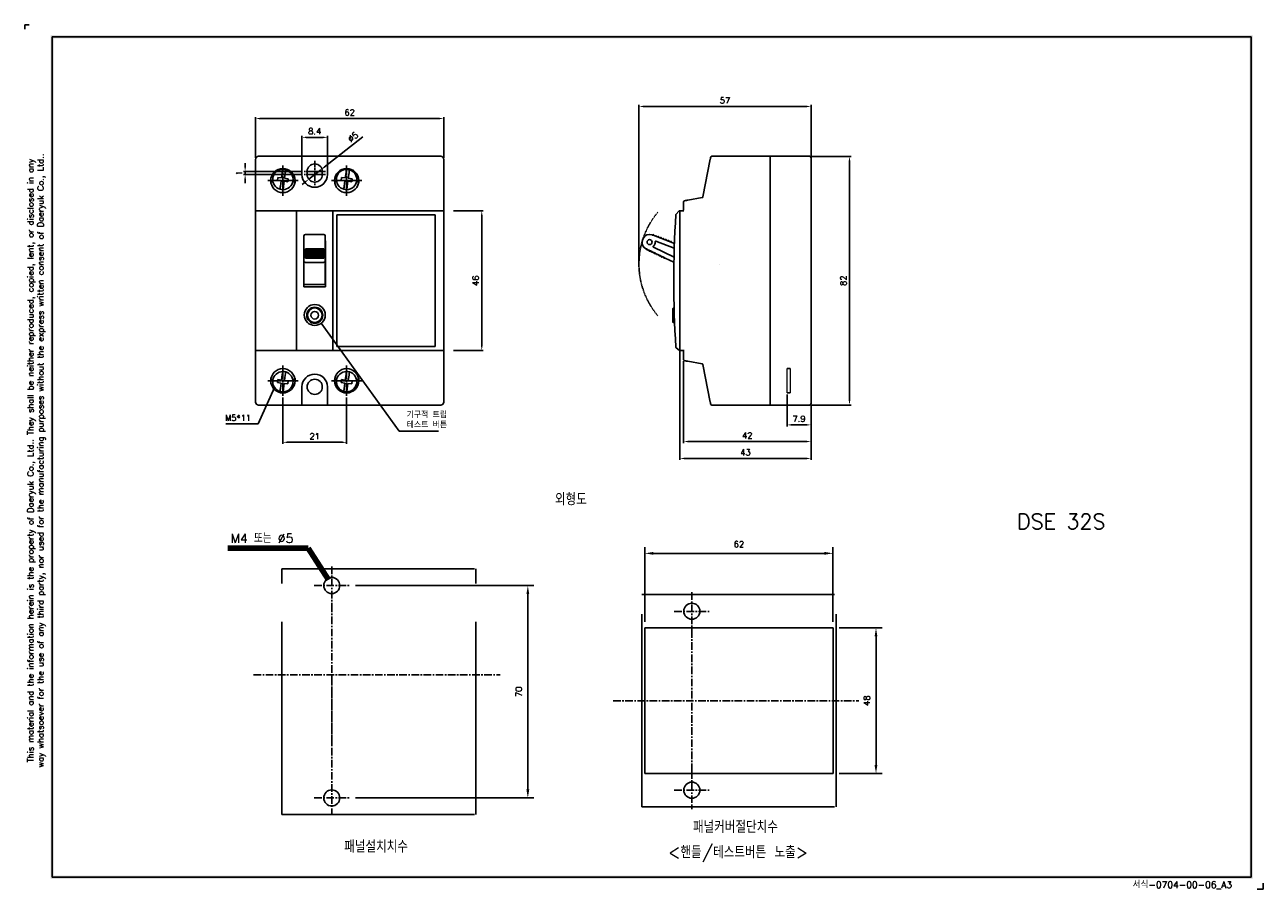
# Model space of a CAD drawing. Extents: x 231 to 639, y -6 to 279.
import ezdxf

# ---------------------------------------------------------------- set-up
doc = ezdxf.new("R2010")
doc.units = 0
for name, pattern in [('CENTER', [2, 1.25, -0.25, 0.25, -0.25]), ('CENTER2', [1.125, 0.75, -0.125, 0.125, -0.125]), ('HIDDEN2', [0.1875, 0.125, -0.0625]), ('PHANTOMX2', [127, 63.5, -12.7, 12.7, -12.7, 12.7, -12.7])]:
    doc.linetypes.add(name, pattern=pattern)
doc.layers.get('0').update_dxf_attribs({"linetype": 'CONTINUOUS'})
for name, color, linetype in [('CEN', 1, 'CENTER2'), ('di', 3, 'CONTINUOUS'), ('dim', 3, 'CONTINUOUS'), ('dwg', 7, 'CONTINUOUS'), ('ph', 6, 'PHANTOMX2')]:
    doc.layers.add(name, color=color, linetype=linetype)
doc.styles.add('KIM', font='ROMANS.shx', dxfattribs={"height": 5, "bigfont": 'GSG1.shx'})
doc.styles.get("Standard").update_dxf_attribs({"font": 'romans.shx', "height": 2, "bigfont": 'hgs.shx'})
doc.dimstyles.get("Standard").update_dxf_attribs({"dimscale": 0, "dimtxt": 2, "dimasz": 1.4, "dimexe": 0.5, "dimexo": 0.5, "dimgap": 1, "dimtad": 1, "dimdsep": 46, "dimtxsty": 'Standard', "dimcen": 0, "dimclrd": 3, "dimclre": 3, "dimclrt": 3, "dimadec": 0, "dimazin": 2, "dimtp": 0.1, "dimtm": 0.1, "dimtfac": 1, "dimtmove": 0, "dimatfit": 3, "dimfxl": 0, "dimtolj": 1, "dimarcsym": 0})
doc.dimstyles.new('STANDARD$0', dxfattribs={"dimtxt": 5, "dimasz": 5, "dimexe": 1, "dimexo": 2, "dimgap": 2, "dimtad": 1, "dimdec": 4, "dimzin": 12, "dimdsep": 46, "dimtxsty": 'KIM', "dimcen": -1, "dimdle": 0.1, "dimadec": 0, "dimazin": 0, "dimtfac": 1, "dimtdec": 4, "dimtmove": 0, "dimatfit": 3, "dimfxl": 0, "dimtolj": 1, "dimtzin": 0, "dimarcsym": 0})

# ---------------------------------------------------------------- blocks, each defined once
blk = doc.blocks.new('도면서식A3')
at = {"layer": 'di', "insert": (360.92, -2.61), "char_height": 2.2, "width": 38.8706, "attachment_point": 4}
blk.add_mtext('서식-0704-00-06_A3', dxfattribs=at)
blk = doc.blocks.new('A$C779C447B')
at = {"layer": 'dwg'}
for p, q in [((0.5, 277.5), (0.5, 0.5)), ((395.5, 277.5), (0.5, 277.5)), ((395.5, 0.5), (395.5, 277.5)), ((0.5, 0.5), (395.5, 0.5))]:
    blk.add_line(p, q, dxfattribs=at)
at = {"layer": 'dwg', "lineweight": 53}
blk.add_trace([(0, 278), (1, 277), (396, 278), (395, 277)], dxfattribs=at)
at = {"layer": 'dwg'}
for points in [[(0, 0), (1, 0.5), (0, 278), (1, 277)], [(396, 278), (395, 277), (396, 0), (395, 1)], [(396, 0), (395, 1), (0, 0), (0.5, 1)]]:
    blk.add_trace(points, dxfattribs=at)
blk = doc.blocks.new('A$C72667B75')
blk.add_blockref('A$C779C447B', (7.63, 0))
at = {"layer": 'di', "insert": (3, 137.83), "char_height": 2, "width": 218.766, "attachment_point": 5, "rotation": 90}
blk.add_mtext('\\A1;This material and the information herein is the property of Daeryuk Co., Ltd.. They shall be neither reproduced, copied, lent, or disclosed in any\\Pway whatsoever for the use of any third party, nor used for the manufacturing purposes without the express written consent of Daeryuk Co., Ltd..', dxfattribs=at)
blk = doc.blocks.new('*D62')
at = {"layer": 'di', "color": 3, "lineweight": -2}
for p, q in [((433.45, 200.15), (433.45, 252.1)), ((434.85, 251.6), (488.74, 251.6)), ((490.14, 234.65), (490.14, 252.1))]:
    blk.add_line(p, q, dxfattribs=at)
at = {"layer": 'di', "color": 3}
for points in [[(434.85, 251.83), (434.85, 251.36), (433.45, 251.6)], [(488.74, 251.83), (488.74, 251.36), (490.14, 251.6)]]:
    blk.add_solid(points, dxfattribs=at)
at = {"layer": 'di', "color": 3, "insert": (461.79, 253.6), "char_height": 2, "attachment_point": 5}
blk.add_mtext('\\A1;57', dxfattribs=at)
blk = doc.blocks.new('*D63')
at = {"layer": 'di', "color": 3, "lineweight": -2}
for p, q in [((446.94, 170.95), (446.94, 135.06)), ((490.14, 153.15), (490.14, 135.06)), ((448.34, 135.56), (488.74, 135.56))]:
    blk.add_line(p, q, dxfattribs=at)
at = {"layer": 'di', "color": 3}
for points in [[(448.34, 135.79), (448.34, 135.32), (446.94, 135.56)], [(488.74, 135.79), (488.74, 135.32), (490.14, 135.56)]]:
    blk.add_solid(points, dxfattribs=at)
at = {"layer": 'di', "color": 3, "insert": (468.54, 137.56), "char_height": 2, "attachment_point": 5}
blk.add_mtext('\\A1;43', dxfattribs=at)
blk = doc.blocks.new('*D64')
at = {"layer": 'di', "color": 3, "lineweight": -2}
for p, q in [((448.14, 167.6), (448.14, 140.62)), ((490.14, 153.15), (490.14, 140.62)), ((449.54, 141.12), (488.74, 141.12))]:
    blk.add_line(p, q, dxfattribs=at)
at = {"layer": 'di', "color": 3}
for points in [[(449.54, 141.36), (449.54, 140.89), (448.14, 141.12)], [(488.74, 141.36), (488.74, 140.89), (490.14, 141.12)]]:
    blk.add_solid(points, dxfattribs=at)
at = {"layer": 'di', "color": 3, "insert": (469.14, 143.12), "char_height": 2, "attachment_point": 5}
blk.add_mtext('\\A1;42', dxfattribs=at)
blk = doc.blocks.new('*D65')
at = {"layer": 'di', "color": 3, "lineweight": -2}
for p, q in [((482.24, 156.65), (482.24, 146.12)), ((490.14, 153.15), (490.14, 146.12)), ((483.64, 146.62), (488.74, 146.62))]:
    blk.add_line(p, q, dxfattribs=at)
at = {"layer": 'di', "color": 3}
for points in [[(483.64, 146.85), (483.64, 146.39), (482.24, 146.62)], [(488.74, 146.85), (488.74, 146.39), (490.14, 146.62)]]:
    blk.add_solid(points, dxfattribs=at)
at = {"layer": 'di', "color": 3, "insert": (486.19, 148.62), "char_height": 2, "attachment_point": 5}
blk.add_mtext('\\A1;7.9', dxfattribs=at)
blk = doc.blocks.new('*D66')
at = {"layer": 'di', "color": 3, "lineweight": -2}
for p, q in [((490.14, 235.15), (503.32, 235.15)), ((502.82, 233.75), (502.82, 154.55)), ((490.14, 153.15), (503.32, 153.15))]:
    blk.add_line(p, q, dxfattribs=at)
at = {"layer": 'di', "color": 3}
for points in [[(502.59, 233.75), (503.05, 233.75), (502.82, 235.15)], [(502.59, 154.55), (503.05, 154.55), (502.82, 153.15)]]:
    blk.add_solid(points, dxfattribs=at)
at = {"layer": 'di', "color": 3, "insert": (500.82, 194.15), "char_height": 2, "attachment_point": 5, "rotation": 90}
blk.add_mtext('\\A1;82', dxfattribs=at)
blk = doc.blocks.new('*D67')
at = {"layer": 'di', "color": 3, "lineweight": -2}
for p, q in [((307.14, 234.65), (307.14, 248.1)), ((308.54, 247.6), (367.74, 247.6)), ((369.14, 234.65), (369.14, 248.1))]:
    blk.add_line(p, q, dxfattribs=at)
at = {"layer": 'di', "color": 3}
for points in [[(308.54, 247.83), (308.54, 247.37), (307.14, 247.6)], [(367.74, 247.83), (367.74, 247.37), (369.14, 247.6)]]:
    blk.add_solid(points, dxfattribs=at)
at = {"layer": 'di', "color": 3, "insert": (338.14, 249.6), "char_height": 2, "attachment_point": 5}
blk.add_mtext('\\A1;62', dxfattribs=at)
blk = doc.blocks.new('*D68')
at = {"layer": 'di', "color": 3, "lineweight": -2}
for p, q in [((322.44, 235.35), (322.44, 241.91)), ((329.44, 241.41), (323.84, 241.41)), ((330.84, 235.35), (330.84, 241.91))]:
    blk.add_line(p, q, dxfattribs=at)
at = {"layer": 'di', "color": 3}
for points in [[(323.84, 241.65), (323.84, 241.18), (322.44, 241.41)], [(329.44, 241.65), (329.44, 241.18), (330.84, 241.41)]]:
    blk.add_solid(points, dxfattribs=at)
at = {"layer": 'di', "color": 3, "insert": (326.64, 243.41), "char_height": 2, "attachment_point": 5}
blk.add_mtext('\\A1;8.4', dxfattribs=at)
blk = doc.blocks.new('*D69')
at = {"layer": 'di', "color": 3, "lineweight": -2}
for p, q in [((342.52, 241.53), (329.72, 231.55)), ((324.67, 227.62), (328.62, 230.69)), ((323.57, 226.76), (322.46, 225.89))]:
    blk.add_line(p, q, dxfattribs=at)
at = {"layer": 'di', "color": 3}
for points in [[(329.58, 231.73), (329.86, 231.37), (328.62, 230.69)], [(323.42, 226.94), (323.71, 226.57), (324.67, 227.62)]]:
    blk.add_solid(points, dxfattribs=at)
at = {"layer": 'di', "color": 3, "insert": (339.26, 241.52), "char_height": 2, "attachment_point": 5, "rotation": 37.9298}
blk.add_mtext('\\A1;∅5', dxfattribs=at)
blk = doc.blocks.new('*D70')
at = {"layer": 'di', "color": 3, "lineweight": -2}
for p, q in [((372.34, 217.15), (382.16, 217.15)), ((381.66, 215.75), (381.66, 172.55)), ((372.34, 171.15), (382.16, 171.15))]:
    blk.add_line(p, q, dxfattribs=at)
at = {"layer": 'di', "color": 3}
for points in [[(381.43, 215.75), (381.9, 215.75), (381.66, 217.15)], [(381.43, 172.55), (381.9, 172.55), (381.66, 171.15)]]:
    blk.add_solid(points, dxfattribs=at)
at = {"layer": 'di', "color": 3, "insert": (379.66, 194.15), "char_height": 2, "attachment_point": 5, "rotation": 90}
blk.add_mtext('\\A1;46', dxfattribs=at)
blk = doc.blocks.new('*D71')
at = {"layer": 'di', "color": 3, "lineweight": -2}
for p, q in [((316.14, 155.65), (316.14, 140.37)), ((337.14, 155.65), (337.14, 140.37)), ((317.54, 140.87), (335.74, 140.87))]:
    blk.add_line(p, q, dxfattribs=at)
at = {"layer": 'di', "color": 3}
for points in [[(317.54, 141.1), (317.54, 140.63), (316.14, 140.87)], [(335.74, 141.1), (335.74, 140.63), (337.14, 140.87)]]:
    blk.add_solid(points, dxfattribs=at)
at = {"layer": 'di', "color": 3, "insert": (326.64, 142.87), "char_height": 2, "attachment_point": 5}
blk.add_mtext('\\A1;21', dxfattribs=at)
blk = doc.blocks.new('*D72')
at = {"layer": 'di', "color": 3, "lineweight": -2}
for p, q in [((303.72, 231.55), (303.72, 232.95)), ((322.64, 230.15), (303.22, 230.15)), ((322.64, 229.15), (303.22, 229.15)), ((303.72, 230.15), (303.72, 229.15)), ((303.72, 227.75), (303.72, 226.35))]:
    blk.add_line(p, q, dxfattribs=at)
at = {"layer": 'di', "color": 3}
for points in [[(303.49, 231.55), (303.96, 231.55), (303.72, 230.15)], [(303.49, 227.75), (303.96, 227.75), (303.72, 229.15)]]:
    blk.add_solid(points, dxfattribs=at)
at = {"layer": 'di', "color": 3, "insert": (301.72, 229.65), "char_height": 2, "attachment_point": 5, "rotation": 90}
blk.add_mtext('\\A1;1', dxfattribs=at)
blk = doc.blocks.new('*D78')
at = {"layer": 'dim'}
for p, q in [((340.03, 93.63), (398.85, 93.63)), ((396.85, 90.83), (396.85, 26.43)), ((340.03, 23.63), (398.85, 23.63))]:
    blk.add_line(p, q, dxfattribs=at)
for points in [[(396.38, 90.83), (397.31, 90.83), (396.85, 93.63)], [(396.38, 26.43), (397.31, 26.43), (396.85, 23.63)]]:
    blk.add_solid(points, dxfattribs=at)
at = {"layer": 'dim', "insert": (393.85, 58.63), "char_height": 2, "attachment_point": 5, "rotation": 90}
blk.add_mtext('\\A1;70', dxfattribs=at)
blk = doc.blocks.new('*D79')
at = {"layer": 'dim'}
for p, q in [((499.38, 79.69), (513.55, 79.69)), ((511.55, 76.89), (511.55, 34.49)), ((499.38, 31.69), (513.55, 31.69))]:
    blk.add_line(p, q, dxfattribs=at)
for points in [[(511.08, 76.89), (512.01, 76.89), (511.55, 79.69)], [(511.08, 34.49), (512.01, 34.49), (511.55, 31.69)]]:
    blk.add_solid(points, dxfattribs=at)
at = {"layer": 'dim', "insert": (508.55, 55.69), "char_height": 2, "attachment_point": 5, "rotation": 90}
blk.add_mtext('\\A1;48', dxfattribs=at)
blk = doc.blocks.new('*D77')
at = {"layer": 'dim'}
for p, q in [((435.38, 81.69), (435.38, 106.27)), ((497.38, 81.69), (497.38, 106.27)), ((438.18, 104.27), (494.58, 104.27))]:
    blk.add_line(p, q, dxfattribs=at)
for points in [[(438.18, 104.73), (438.18, 103.8), (435.38, 104.27)], [(494.58, 104.73), (494.58, 103.8), (497.38, 104.27)]]:
    blk.add_solid(points, dxfattribs=at)
at = {"layer": 'dim', "insert": (466.38, 107.27), "char_height": 2, "attachment_point": 5}
blk.add_mtext('\\A1;62', dxfattribs=at)

msp = doc.modelspace()

# ---------------------------------------------------------------- linework, layer by layer
at = {"color": 7, "linetype": 'Continuous', "lineweight": 25}
for p, q in [((307.144, 221.719), (307.144, 234.153)), ((308.144, 235.153), (322.144, 235.153)), ((322.144, 235.153), (322.744, 235.153)), ((322.444, 234.853), (322.444, 229.153)), ((322.744, 235.153), (330.544, 235.153)), ((330.544, 235.153), (331.144, 235.153)), ((330.844, 229.153), (330.844, 234.853)), ((331.144, 235.153), (368.144, 235.153)), ((369.144, 234.153), (369.144, 221.719)), ((454.535, 221.777), (456.952, 234.21)), ((457.383, 235.153), (476.635, 235.153)), ((476.635, 235.153), (476.635, 234.153)), ((476.635, 235.153), (489.635, 235.153)), ((476.635, 234.153), (476.635, 154.153)), ((490.135, 234.653), (490.135, 234.153)), ((490.135, 234.153), (490.135, 154.153)), ((315.95, 229.845), (315.714, 228.064)), ((316.706, 227.933), (316.942, 229.713)), ((324.144, 230.153), (324.144, 229.153)), ((329.144, 229.153), (329.144, 230.153)), ((336.95, 229.845), (336.714, 228.064)), ((337.706, 227.933), (337.942, 229.713)), ((312.144, 226.371), (312.144, 227.153)), ((314.475, 228.228), (314.344, 227.237)), ((314.344, 227.237), (315.583, 227.073)), ((315.714, 228.064), (314.475, 228.228)), ((315.583, 227.073), (315.347, 225.292)), ((316.338, 225.161), (316.574, 226.941)), ((316.574, 226.941), (317.813, 226.777)), ((317.945, 227.768), (316.706, 227.933)), ((317.813, 226.777), (317.945, 227.768)), ((320.144, 227.153), (320.144, 226.371)), ((335.475, 228.228), (335.344, 227.237)), ((335.344, 227.237), (336.583, 227.073)), ((336.714, 228.064), (335.475, 228.228)), ((336.583, 227.073), (336.347, 225.292)), ((337.338, 225.161), (337.574, 226.941)), ((337.574, 226.941), (338.813, 226.777)), ((338.945, 227.768), (337.706, 227.933)), ((338.813, 226.777), (338.945, 227.768)), ((341.144, 227.153), (341.144, 226.371)), ((307.144, 221.719), (307.144, 221.243)), ((307.144, 220.412), (307.144, 221.243)), ((307.144, 217.453), (307.144, 220.412)), ((316.775, 223.203), (315.514, 223.203)), ((337.775, 223.203), (336.514, 223.203)), ((369.144, 221.243), (369.144, 221.719)), ((369.144, 221.243), (369.144, 220.412)), ((369.144, 220.412), (369.144, 217.453)), ((449.583, 220.708), (454.293, 221.538)), ((307.144, 217.153), (307.144, 217.453)), ((307.144, 216.861), (307.144, 217.153)), ((307.144, 171.444), (307.144, 216.861)), ((307.454, 217.153), (308.644, 217.153)), ((308.644, 217.153), (320.944, 217.153)), ((320.644, 215.906), (320.644, 216.853)), ((320.944, 217.153), (332.344, 217.153)), ((332.344, 217.153), (367.644, 217.153)), ((332.644, 216.853), (332.644, 215.906)), ((367.644, 217.153), (368.835, 217.153)), ((368.835, 217.153), (368.881, 217.157)), ((369.144, 217.453), (369.144, 217.153)), ((369.144, 217.153), (369.144, 216.861)), ((369.144, 216.861), (369.144, 171.444)), ((445.7, 216.118), (446.647, 217.065)), ((446.86, 217.153), (447.235, 217.153)), ((446.935, 171.453), (446.935, 216.853)), ((447.235, 217.153), (448.285, 217.153)), ((448.135, 217.453), (448.135, 220.201)), ((320.644, 172.264), (320.644, 215.906)), ((332.644, 215.906), (332.644, 172.264)), ((366.344, 215.853), (333.944, 215.853)), ((333.944, 215.853), (333.944, 172.453)), ((366.344, 172.453), (366.344, 215.853)), ((323.094, 207.891), (323.094, 208.923)), ((329.594, 209.423), (323.594, 209.423)), ((330.094, 208.923), (330.094, 207.891)), ((434.647, 207.546), (434.878, 208.087)), ((437.677, 209.282), (437.852, 209.216)), ((437.852, 209.216), (437.917, 209.267)), ((438.413, 209.004), (437.852, 209.216)), ((438.398, 209.086), (438.413, 209.004)), ((438.413, 209.004), (438.694, 208.899)), ((438.694, 208.899), (438.759, 208.95)), ((439.255, 208.687), (438.694, 208.899)), ((439.24, 208.769), (439.255, 208.687)), ((439.255, 208.687), (439.536, 208.581)), ((439.536, 208.581), (439.601, 208.633)), ((440.098, 208.37), (439.536, 208.581)), ((440.083, 208.452), (440.098, 208.37)), ((440.098, 208.37), (440.378, 208.264)), ((440.378, 208.264), (440.444, 208.316)), ((440.94, 208.053), (440.378, 208.264)), ((440.925, 208.135), (440.94, 208.053)), ((323.044, 207.324), (323.094, 207.324)), ((323.044, 192.156), (323.044, 207.324)), ((323.094, 206.553), (323.044, 206.553)), ((323.094, 207.35), (323.094, 207.891)), ((323.094, 205.149), (323.094, 207.35)), ((323.094, 200.619), (323.094, 205.149)), ((323.594, 204.618), (329.594, 204.618)), ((323.594, 204.535), (323.594, 204.618)), ((323.594, 204.263), (323.594, 204.535)), ((323.594, 204.263), (329.594, 204.263)), ((323.594, 204.228), (329.594, 204.228)), ((323.594, 204.146), (323.594, 204.228)), ((323.594, 203.873), (323.594, 204.146)), ((329.594, 204.535), (329.594, 204.618)), ((329.594, 204.263), (329.594, 204.535)), ((329.594, 204.146), (329.594, 204.228)), ((329.594, 203.873), (329.594, 204.146)), ((330.094, 207.891), (330.094, 207.35)), ((330.094, 207.35), (330.094, 205.149)), ((330.094, 207.324), (330.244, 207.324)), ((330.244, 206.553), (330.094, 206.553)), ((330.094, 205.149), (330.094, 200.619)), ((330.244, 207.324), (330.244, 192.156)), ((435.887, 204.618), (435.719, 204.699)), ((435.887, 204.618), (436.428, 204.358)), ((435.895, 204.535), (435.887, 204.618)), ((436.428, 204.358), (436.359, 204.312)), ((436.699, 204.228), (436.428, 204.358)), ((436.699, 204.228), (437.24, 203.969)), ((436.706, 204.146), (436.699, 204.228)), ((438.212, 205.166), (445.021, 201.899)), ((445.1, 204.884), (439.063, 207.157)), ((440.94, 208.053), (441.221, 207.947)), ((441.221, 207.947), (441.286, 207.999)), ((441.782, 207.736), (441.221, 207.947)), ((441.767, 207.818), (441.782, 207.736)), ((441.782, 207.736), (442.063, 207.63)), ((442.063, 207.63), (442.128, 207.682)), ((442.624, 207.419), (442.063, 207.63)), ((442.61, 207.5), (442.624, 207.419)), ((442.624, 207.419), (442.905, 207.313)), ((442.905, 207.313), (442.97, 207.365)), ((443.467, 207.102), (442.905, 207.313)), ((443.452, 207.183), (443.467, 207.102)), ((443.467, 207.102), (443.748, 206.996)), ((443.748, 206.996), (443.813, 207.047)), ((444.309, 206.784), (443.748, 206.996)), ((444.294, 206.866), (444.309, 206.784)), ((444.309, 206.784), (445.152, 206.467)), ((323.094, 203.253), (323.044, 203.253)), ((323.044, 201.453), (323.094, 201.453)), ((323.094, 200.729), (323.044, 200.687)), ((323.094, 194.635), (323.094, 200.619)), ((323.594, 203.873), (329.594, 203.873)), ((323.594, 203.839), (329.594, 203.839)), ((323.594, 203.756), (323.594, 203.839)), ((323.594, 203.484), (323.594, 203.756)), ((323.594, 203.484), (329.594, 203.484)), ((323.594, 203.45), (329.594, 203.45)), ((323.594, 203.367), (323.594, 203.45)), ((323.594, 203.095), (323.594, 203.367)), ((323.594, 203.095), (329.594, 203.095)), ((323.594, 203.06), (329.594, 203.06)), ((323.594, 202.978), (323.594, 203.06)), ((323.594, 202.706), (323.594, 202.978)), ((323.594, 202.706), (329.594, 202.706)), ((323.594, 202.671), (329.594, 202.671)), ((323.594, 202.588), (323.594, 202.671)), ((323.594, 202.316), (323.594, 202.588)), ((323.594, 202.316), (329.594, 202.316)), ((323.594, 202.282), (329.594, 202.282)), ((323.594, 202.199), (323.594, 202.282)), ((323.594, 201.927), (323.594, 202.199)), ((323.594, 201.927), (329.594, 201.927)), ((323.594, 201.892), (329.594, 201.892)), ((323.594, 201.81), (323.594, 201.892)), ((323.594, 201.538), (323.594, 201.81)), ((323.594, 201.538), (329.594, 201.538)), ((323.594, 200.173), (329.594, 200.173)), ((329.594, 203.756), (329.594, 203.839)), ((329.594, 203.484), (329.594, 203.756)), ((329.594, 203.367), (329.594, 203.45)), ((329.594, 203.095), (329.594, 203.367)), ((329.594, 202.978), (329.594, 203.06)), ((329.594, 202.706), (329.594, 202.978)), ((329.594, 202.588), (329.594, 202.671)), ((329.594, 202.316), (329.594, 202.588)), ((329.594, 202.199), (329.594, 202.282)), ((329.594, 201.927), (329.594, 202.199)), ((329.594, 201.81), (329.594, 201.892)), ((329.594, 201.538), (329.594, 201.81)), ((330.244, 203.253), (330.094, 203.253)), ((330.094, 201.453), (330.244, 201.453)), ((330.094, 200.619), (330.094, 194.635)), ((437.24, 203.969), (437.17, 203.923)), ((437.51, 203.839), (437.24, 203.969)), ((437.51, 203.839), (438.051, 203.579)), ((437.518, 203.756), (437.51, 203.839)), ((438.051, 203.579), (437.982, 203.534)), ((438.322, 203.45), (438.051, 203.579)), ((438.322, 203.45), (438.863, 203.19)), ((438.329, 203.367), (438.322, 203.45)), ((438.863, 203.19), (438.793, 203.144)), ((439.133, 203.06), (438.863, 203.19)), ((439.133, 203.06), (439.674, 202.801)), ((439.141, 202.978), (439.133, 203.06)), ((439.674, 202.801), (439.605, 202.755)), ((439.945, 202.671), (439.674, 202.801)), ((439.945, 202.671), (440.485, 202.411)), ((439.952, 202.588), (439.945, 202.671)), ((440.485, 202.411), (440.416, 202.366)), ((440.756, 202.282), (440.485, 202.411)), ((440.756, 202.282), (441.297, 202.022)), ((440.764, 202.199), (440.756, 202.282)), ((441.297, 202.022), (441.228, 201.976)), ((441.567, 201.892), (441.297, 202.022)), ((441.567, 201.892), (442.108, 201.633)), ((441.575, 201.81), (441.567, 201.892)), ((442.108, 201.633), (442.039, 201.587)), ((444.988, 200.251), (442.108, 201.633)), ((323.044, 199.103), (323.094, 199.061)), ((323.044, 196.953), (323.094, 196.953)), ((330.094, 196.953), (330.244, 196.953)), ((323.094, 194.353), (323.044, 194.353)), ((323.094, 193.353), (323.044, 193.353)), ((323.044, 192.953), (330.244, 192.953)), ((330.244, 192.156), (323.044, 192.156)), ((323.094, 192.953), (323.094, 194.635)), ((330.094, 194.635), (330.094, 192.953)), ((330.144, 194.553), (330.094, 194.553)), ((330.144, 194.353), (330.144, 194.553)), ((330.144, 194.353), (330.144, 193.353)), ((330.244, 194.353), (330.144, 194.353)), ((330.244, 193.353), (330.144, 193.353)), ((330.144, 193.353), (330.144, 192.953)), ((444.635, 180.553), (444.635, 184.953)), ((445.051, 185.153), (444.835, 185.153)), ((444.835, 180.353), (445.207, 180.353)), ((307.144, 171.153), (307.144, 171.444)), ((320.644, 171.453), (320.644, 172.264)), ((332.644, 172.264), (332.644, 171.453)), ((333.944, 172.453), (366.344, 172.453)), ((369.144, 171.444), (369.144, 171.153)), ((446.65, 171.227), (445.723, 172.038)), ((307.144, 170.853), (307.144, 171.153)), ((307.144, 167.893), (307.144, 170.853)), ((307.144, 167.062), (307.144, 167.893)), ((307.408, 171.148), (307.454, 171.153)), ((308.644, 171.153), (307.454, 171.153)), ((320.944, 171.153), (308.644, 171.153)), ((332.344, 171.153), (320.944, 171.153)), ((367.644, 171.153), (332.344, 171.153)), ((368.835, 171.153), (367.644, 171.153)), ((369.144, 171.153), (369.144, 170.853)), ((369.144, 170.853), (369.144, 167.893)), ((369.144, 167.893), (369.144, 167.062)), ((447.235, 171.153), (446.848, 171.153)), ((448.285, 171.153), (447.235, 171.153)), ((448.135, 168.104), (448.135, 170.853)), ((448.285, 171.153), (448.399, 171.148)), ((454.293, 166.767), (449.583, 167.597)), ((307.144, 167.062), (307.144, 166.586)), ((307.144, 154.153), (307.144, 166.586)), ((369.144, 166.586), (369.144, 167.062)), ((369.144, 166.586), (369.144, 154.153)), ((456.952, 154.095), (454.535, 166.529)), ((312.144, 161.153), (312.144, 161.984)), ((314.475, 161.578), (314.344, 160.587)), ((314.344, 160.587), (315.583, 160.423)), ((315.714, 161.414), (314.475, 161.578)), ((315.583, 160.423), (315.347, 158.642)), ((315.95, 163.195), (315.714, 161.414)), ((316.338, 158.511), (316.574, 160.291)), ((316.574, 160.291), (317.813, 160.127)), ((316.706, 161.283), (316.942, 163.063)), ((317.945, 161.118), (316.706, 161.283)), ((317.813, 160.127), (317.945, 161.118)), ((320.144, 161.984), (320.144, 161.153)), ((322.444, 159.153), (322.444, 153.453)), ((330.844, 153.453), (330.844, 159.153)), ((335.475, 161.578), (335.344, 160.587)), ((335.344, 160.587), (336.583, 160.423)), ((336.714, 161.414), (335.475, 161.578)), ((336.583, 160.423), (336.347, 158.642)), ((336.95, 163.195), (336.714, 161.414)), ((337.338, 158.511), (337.574, 160.291)), ((337.574, 160.291), (338.813, 160.127)), ((337.706, 161.283), (337.942, 163.063)), ((338.945, 161.118), (337.706, 161.283)), ((338.813, 160.127), (338.945, 161.118)), ((341.144, 161.984), (341.144, 161.153)), ((322.144, 153.153), (308.144, 153.153)), ((322.144, 153.153), (322.744, 153.153)), ((330.544, 153.153), (322.744, 153.153)), ((330.544, 153.153), (331.144, 153.153)), ((368.144, 153.153), (331.144, 153.153)), ((476.635, 153.153), (457.383, 153.153)), ((476.635, 154.153), (476.635, 153.153)), ((489.635, 153.153), (476.635, 153.153)), ((490.135, 154.153), (490.135, 153.653))]:
    msp.add_line(p, q, dxfattribs=at)
at = {"color": 2, "linetype": 'HIDDEN2', "lineweight": 15}
for p, q in [((482.235, 157.153), (482.235, 165.153)), ((483.435, 157.153), (483.435, 165.153))]:
    msp.add_line(p, q, dxfattribs=at)
at = {"color": 7, "linetype": 'Continuous', "lineweight": 25, "flags": 128}
for points in [[(456.952, 234.21), (456.979, 234.346), (457.004, 234.478), (457.028, 234.599), (457.048, 234.705), (457.065, 234.792), (457.078, 234.857), (457.085, 234.896), (457.088, 234.91)], [(316.084, 230.852), (316.077, 230.797), (316.055, 230.637), (316.023, 230.39), (315.982, 230.081), (315.95, 229.845)], [(316.942, 229.713), (316.987, 230.052), (317.026, 230.352), (317.056, 230.576), (317.072, 230.699), (317.075, 230.721)], [(337.084, 230.852), (337.077, 230.797), (337.055, 230.637), (337.023, 230.39), (336.982, 230.081), (336.95, 229.845)], [(337.942, 229.713), (337.987, 230.052), (338.026, 230.352), (338.056, 230.576), (338.072, 230.699), (338.075, 230.721)], [(312.385, 228.402), (312.521, 228.305), (312.844, 227.979)], [(315.347, 225.292), (315.302, 224.954), (315.262, 224.653), (315.233, 224.43), (315.216, 224.306), (315.213, 224.285)], [(316.205, 224.153), (316.212, 224.209), (316.233, 224.368), (316.266, 224.615), (316.307, 224.924), (316.338, 225.161)], [(333.385, 228.402), (333.521, 228.305), (333.844, 227.979)], [(336.347, 225.292), (336.302, 224.954), (336.262, 224.653), (336.233, 224.43), (336.216, 224.306), (336.213, 224.285)], [(337.205, 224.153), (337.212, 224.209), (337.233, 224.368), (337.266, 224.615), (337.307, 224.924), (337.338, 225.161)], [(448.383, 220.496), (448.401, 220.5), (448.456, 220.509), (448.544, 220.525), (448.664, 220.546), (448.812, 220.572), (448.983, 220.602), (449.173, 220.636), (449.375, 220.671), (449.583, 220.708)], [(449.583, 167.597), (449.349, 167.639), (449.124, 167.678), (448.916, 167.715), (448.735, 167.747), (448.585, 167.773), (448.475, 167.793), (448.406, 167.805), (448.383, 167.809)], [(316.084, 164.202), (316.077, 164.147), (316.055, 163.987), (316.023, 163.74), (315.982, 163.431), (315.95, 163.195)], [(316.942, 163.063), (316.987, 163.402), (317.026, 163.702), (317.056, 163.926), (317.072, 164.049), (317.075, 164.071)], [(337.084, 164.202), (337.077, 164.147), (337.055, 163.987), (337.023, 163.74), (336.982, 163.431), (336.95, 163.195)], [(337.942, 163.063), (337.987, 163.402), (338.026, 163.702), (338.056, 163.926), (338.072, 164.049), (338.075, 164.071)], [(319.916, 159.944), (319.767, 160.05), (319.444, 160.376)], [(340.916, 159.944), (340.767, 160.05), (340.444, 160.376)], [(315.347, 158.642), (315.302, 158.304), (315.262, 158.003), (315.233, 157.78), (315.216, 157.656), (315.213, 157.635)], [(316.205, 157.503), (316.212, 157.559), (316.233, 157.718), (316.266, 157.965), (316.307, 158.274), (316.338, 158.511)], [(336.347, 158.642), (336.302, 158.304), (336.262, 158.003), (336.233, 157.78), (336.216, 157.656), (336.213, 157.635)], [(337.205, 157.503), (337.212, 157.559), (337.233, 157.718), (337.266, 157.965), (337.307, 158.274), (337.338, 158.511)], [(457.088, 153.395), (457.086, 153.406), (457.08, 153.438), (457.07, 153.489), (457.056, 153.559), (457.039, 153.645), (457.02, 153.745), (456.999, 153.856), (456.976, 153.974), (456.952, 154.095)]]:
    msp.add_lwpolyline(points, dxfattribs=at)
at = {"color": 7, "linetype": 'Continuous', "lineweight": 25}
for centre, radius in [((316.144, 227.153), 4), ((337.144, 227.153), 4), ((436.97, 206.874), 0.825), ((326.654, 182.852), 3.46), ((326.644, 182.753), 2.65), ((326.644, 182.753), 2.5), ((326.644, 182.753), 2.4), ((326.644, 182.753), 1.25), ((316.144, 161.153), 4), ((337.144, 161.153), 4), ((326.644, 159.153), 2.5)]:
    msp.add_circle(centre, radius, dxfattribs=at)
for centre, radius, start, end in [((308.144, 234.153), 1, 90, 180), ((322.144, 234.853), 0.3, 0, 90), ((326.644, 230.153), 2.5, 0, 180), ((331.144, 234.853), 0.3, 90, 180), ((368.144, 234.153), 1, 0, 90), ((457.383, 234.853), 0.3, 90, 169), ((489.635, 234.653), 0.5, 0, 90), ((316.144, 227.503), 3.35, 91.0325, 253.86514), ((316.144, 227.503), 3.35, 73.86514, 91.0325), ((316.144, 227.503), 3.35, 271.0325, 73.86514), ((326.644, 229.153), 4.2, 180, 0), ((326.644, 229.153), 2.5, 180, 0), ((337.144, 227.503), 3.35, 91.0325, 253.86514), ((337.144, 227.503), 3.35, 73.86514, 91.0325), ((337.144, 227.503), 3.35, 271.0325, 73.86514), ((309.189, 230.669), 5.173, 305.94177, 314.96959), ((320.907, 226.808), 1.884, 121.51908, 140.91654), ((323.505, 231.032), 5.704, 224.61349, 232.96564), ((330.191, 230.666), 5.169, 305.93859, 314.97277), ((341.907, 226.808), 1.884, 121.52012, 140.9155), ((344.505, 231.033), 5.705, 224.61435, 232.96546), ((316.144, 227.503), 3.35, 253.86514, 271.0325), ((337.144, 227.503), 3.35, 253.86514, 271.0325), ((448.435, 220.201), 0.3, 100, 180), ((454.241, 221.834), 0.3, 280, 349), ((320.944, 216.853), 0.3, 90, 180), ((332.344, 216.853), 0.3, 0, 90), ((446.86, 216.853), 0.3, 90, 135), ((447.235, 216.853), 0.3, 90, 180), ((447.835, 217.453), 0.3, 270, 0), ((794.935, 194.153), 350, 176.43363, 183.5886), ((445.912, 215.906), 0.3, 135, 176.43363), ((323.594, 208.923), 0.5, 90, 180), ((329.594, 208.923), 0.5, 0, 90), ((436.901, 207.223), 2.2, 69.36837, 156.86837), ((438.103, 209.032), 0.3, 10.33213, 128.40462), ((438.945, 208.715), 0.3, 10.33213, 128.40462), ((439.788, 208.398), 0.3, 10.33213, 128.40462), ((440.63, 208.081), 0.3, 10.33213, 128.40462), ((436.67, 206.682), 2.2, 156.86837, 244.36837), ((436.194, 204.563), 0.3, 185.33213, 303.40462), ((437.005, 204.173), 0.3, 185.33213, 303.40462), ((438.299, 205.346), 0.2, 131.02454, 244.36837), ((436.97, 206.874), 1.825, 311.02454, 2.71221), ((438.993, 206.97), 0.2, 69.36837, 182.71221), ((441.472, 207.764), 0.3, 10.33213, 128.40462), ((442.314, 207.447), 0.3, 10.33213, 128.40462), ((443.157, 207.13), 0.3, 10.33213, 128.40462), ((443.999, 206.812), 0.3, 10.33213, 128.40462), ((323.562, 200.662), 0.47, 185.33403, 249.07819), ((329.639, 200.653), 0.457, 289.89477, 355.69301), ((437.817, 203.784), 0.3, 185.33213, 303.40462), ((438.628, 203.395), 0.3, 185.33213, 303.40462), ((439.439, 203.006), 0.3, 185.33213, 303.40462), ((440.251, 202.616), 0.3, 185.33213, 303.40462), ((441.062, 202.227), 0.3, 185.33213, 303.40462), ((441.874, 201.838), 0.3, 185.33213, 303.40462), ((444.835, 184.953), 0.2, 90, 180), ((444.835, 180.553), 0.2, 180, 270), ((320.944, 171.453), 0.3, 180, 270), ((332.344, 171.453), 0.3, 270, 0), ((445.921, 172.264), 0.3, 183.5886, 228.8), ((447.235, 171.453), 0.3, 180, 270), ((446.848, 171.453), 0.3, 228.8, 270), ((447.835, 170.853), 0.3, 0, 90), ((448.435, 168.104), 0.3, 180, 260), ((316.144, 160.853), 3.35, 91.0325, 253.86514), ((316.144, 160.853), 3.35, 73.86514, 91.0325), ((316.144, 160.853), 3.35, 271.0325, 73.86514), ((326.644, 159.153), 4.2, 0, 180), ((337.144, 160.853), 3.35, 91.0325, 253.86514), ((337.144, 160.853), 3.35, 73.86514, 91.0325), ((337.144, 160.853), 3.35, 271.0325, 73.86514), ((454.241, 166.471), 0.3, 11, 80), ((308.804, 157.345), 5.675, 44.6004, 52.95626), ((311.361, 161.567), 1.913, 301.38991, 320.84414), ((323.026, 157.766), 5.064, 125.9578, 135.02021), ((329.807, 157.349), 5.669, 44.59638, 52.96028), ((332.361, 161.567), 1.913, 301.38927, 320.84477), ((344.027, 157.766), 5.064, 125.95801, 135.02), ((316.144, 160.853), 3.35, 253.86514, 271.0325), ((337.144, 160.853), 3.35, 253.86514, 271.0325), ((308.144, 154.153), 1, 180, 270), ((322.144, 153.453), 0.3, 270, 0), ((331.144, 153.453), 0.3, 180, 270), ((368.144, 154.153), 1, 270, 0), ((457.383, 153.453), 0.3, 191, 270), ((489.635, 153.653), 0.5, 270, 0)]:
    msp.add_arc(centre, radius, start, end, dxfattribs=at)
for centre, start_param, end_param in [((323.594, 200.778), 2.7300758, 3.1415927), ((329.594, 200.778), 3.1415927, 3.5531095)]:
    msp.add_ellipse(centre, major_axis=(0, 0.605), ratio=0.826342, start_param=start_param, end_param=end_param, dxfattribs=at)
at = {"layer": 'CEN', "linetype": 'CENTER', "ltscale": 2}
for p, q in [((332.26, 99.918), (332.26, 87.411)), ((326.485, 93.627), (338.035, 93.627)), ((450.884, 91.44), (450.884, 78.933)), ((332.26, 87.411), (332.26, 40.956)), ((445.109, 85.148), (456.659, 85.148)), ((450.884, 78.933), (450.884, 32.477)), ((306.499, 64.165), (387.709, 64.165)), ((332.26, 64.165), (332.26, 18.165)), ((424.965, 55.686), (505.885, 55.686)), ((450.884, 32.477), (450.884, 19.971)), ((445.109, 26.186), (456.659, 26.186)), ((326.485, 23.627), (338.035, 23.627)), ((326.485, 23.627), (338.035, 23.627))]:
    msp.add_line(p, q, dxfattribs=at)
at = {"layer": 'di'}
for p, q in [((232.618, 278.531), (231.118, 278.531)), ((231.118, 277.031), (231.118, 278.531)), ((459.983, 199.653), (459.983, 199.653)), ((637.118, -6.469), (639.118, -6.469)), ((639.118, -4.469), (639.118, -6.469))]:
    msp.add_line(p, q, dxfattribs=at)
at = {"layer": 'di', "color": 1, "linetype": 'CENTER2'}
for p, q in [((326.644, 233.653), (326.644, 225.653)), ((316.144, 222.153), (316.144, 232.153)), ((330.144, 230.153), (323.144, 230.153)), ((330.144, 229.153), (323.144, 229.153)), ((337.144, 222.153), (337.144, 232.153)), ((311.144, 227.153), (321.144, 227.153)), ((332.144, 227.153), (342.144, 227.153)), ((316.144, 156.153), (316.144, 166.153)), ((337.144, 156.153), (337.144, 166.153)), ((311.144, 161.153), (321.144, 161.153)), ((332.144, 161.153), (342.144, 161.153))]:
    msp.add_line(p, q, dxfattribs=at)
at = {"layer": 'di', "color": 2, "linetype": 'HIDDEN2'}
for p, q in [((482.235, 165.153), (483.435, 165.153)), ((482.235, 157.153), (483.435, 157.153))]:
    msp.add_line(p, q, dxfattribs=at)
msp.add_arc((459.983, 199.653), 26.535, 140, 220, dxfattribs=at)
at = {"layer": 'dwg'}
for p, q in [((435.384, 31.686), (435.384, 79.686)), ((435.384, 79.686), (497.384, 79.686)), ((497.384, 31.686), (497.384, 79.686)), ((435.384, 31.686), (497.384, 31.686))]:
    msp.add_line(p, q, dxfattribs=at)
for centre in [(332.26, 93.665), (450.884, 85.186), (450.884, 26.186), (332.26, 23.627)]:
    msp.add_circle(centre, 2.65, dxfattribs=at)
at = {"layer": 'ph'}
for p, q in [((315.76, 99.165), (379.76, 99.165)), ((315.76, 18.165), (315.76, 99.165)), ((379.76, 18.165), (379.76, 99.165)), ((434.384, 20.686), (434.384, 90.686)), ((434.384, 90.686), (498.384, 90.686)), ((498.384, 20.686), (498.384, 90.686)), ((434.384, 20.686), (498.384, 20.686)), ((315.76, 18.165), (379.76, 18.165))]:
    msp.add_line(p, q, dxfattribs=at)

# ---------------------------------------------------------------- block references
msp.add_blockref('A$C72667B75', (231.984, -2.969))
at = {"layer": 'dwg'}
msp.add_blockref('도면서식A3', (235.118, -2.469), dxfattribs=at)

# ---------------------------------------------------------------- texts
at = {"insert": (557.992, 117.285), "char_height": 5, "attachment_point": 1}
msp.add_mtext_dynamic_manual_height_columns('DSE 32S', width=34.86514, gutter_width=10, heights=[0], dxfattribs=at)
at = {"layer": 'di', "color": 3, "char_height": 2}
for s, insert, attachment_point in [('\\A1;기구적 트립\\P테스트 버튼', (356.912, 145.566), 7), ('\\A1;M5*11', (305.643, 147.933), 9)]:
    msp.add_mtext(s, dxfattribs=dict(at, insert=insert, attachment_point=attachment_point))
at = {"layer": 'di', "char_height": 4, "attachment_point": 1}
for s, insert, width in [('{\\Fromans,hgs|c129;외형도}', (405.789, 124.112), 74.93994), ('{\\Fromans,hgs|c129;패널커버절단치수}', (451.256, 16.091), 177.9211), ('{\\Fromans,hgs|c129;패널설치치수}', (336.362, 9.606), 135.45529)]:
    msp.add_mtext(s, dxfattribs=dict(at, insert=insert, width=width))
at = {"layer": 'dim', "insert": (298.915, 110.71), "char_height": 3, "attachment_point": 1}
msp.add_mtext('M4 또는 %%c5', dxfattribs=at)
at = {"layer": 'dim', "insert": (443.005, 7.765), "char_height": 4, "width": 207.68749, "attachment_point": 1}
msp.add_mtext('\\pt52;<핸들/테스트버튼 노출>', dxfattribs=at)

# ---------------------------------------------------------------- dimensions: what is measured, and where the dimension line sits
at = {"layer": 'di'}
for base, p1, p2, override, picture, middle in [((490.135, 251.598), (433.449, 199.653), (490.135, 234.153), {"dimscale": 1, "dimdec": 0}, '*D62', (461.792, 253.598)), ((369.144, 247.6), (307.144, 234.153), (369.144, 234.153), {"dimscale": 1}, '*D67', (338.144, 249.6)), ((322.444, 241.412), (330.844, 234.853), (322.444, 234.853), {"dimscale": 1}, '*D68', (326.644, 243.412)), ((490.135, 135.555), (446.935, 171.453), (490.135, 153.653), {"dimscale": 1, "dimdec": 0}, '*D63', (468.535, 137.555)), ((490.135, 141.122), (448.135, 168.104), (490.135, 153.653), {"dimscale": 1}, '*D64', (469.135, 143.122)), ((337.144, 140.868), (316.144, 156.153), (337.144, 156.153), {"dimscale": 1}, '*D71', (326.644, 142.868)), ((490.135, 146.619), (482.235, 157.153), (490.135, 153.653), {"dimscale": 1}, '*D65', (486.185, 148.619))]:
    dim = msp.add_linear_dim(base=base, p1=p1, p2=p2, dimstyle='Standard', override=override, dxfattribs=at)
    dim.commit()
    dim.dimension.update_dxf_attribs({"geometry": picture, "text_midpoint": middle})
dim = msp.add_diameter_dim_2p(p1=(324.672, 227.616), p2=(328.616, 230.689), dimstyle='Standard', override={"dimscale": 1}, dxfattribs=at)
dim.commit()
dim.dimension.update_dxf_attribs({"geometry": '*D69', "text_midpoint": (340.494, 239.946), "dimtype": 163})
dim = msp.add_linear_dim(base=(303.722, 229.153), p1=(323.144, 230.153), p2=(323.144, 229.153), angle=90, dimstyle='Standard', override={"dimscale": 1}, dxfattribs=at)
dim.commit()
dim.dimension.update_dxf_attribs({"geometry": '*D72', "text_midpoint": (303.722, 229.653), "dimtype": 160})
for base, p1, p2, picture, middle in [((502.82, 153.153), (489.635, 235.153), (489.635, 153.153), '*D66', (500.82, 194.153)), ((381.663, 171.153), (371.844, 217.153), (371.844, 171.153), '*D70', (379.663, 194.153))]:
    dim = msp.add_linear_dim(base=base, p1=p1, p2=p2, angle=90, dimstyle='Standard', override={"dimscale": 1}, dxfattribs=at)
    dim.commit()
    dim.dimension.update_dxf_attribs({"geometry": picture, "text_midpoint": middle})
at = {"layer": 'dim'}
dim = msp.add_linear_dim(base=(497.384, 104.267), p1=(435.384, 79.686), p2=(497.384, 79.686), dimstyle='STANDARD$0', override={"dimtxt": 3, "dimasz": 2.8, "dimexe": 2, "dimdec": 2, "dimzin": 8, "dimtxsty": 'Standard', "dimcen": 0, "dimclrd": 256, "dimclre": 256, "dimclrt": 256, "dimadec": 2, "dimazin": 2, "dimtfac": 0.6, "dimtdec": 2, "dimtzin": 8, "dimlwd": 65535, "dimlwe": 65535, "dimarcsym": 1}, dxfattribs=at)
dim.commit()
dim.dimension.update_dxf_attribs({"geometry": '*D77', "text_midpoint": (466.384, 107.267)})
for base, p1, p2, picture, middle in [((396.846, 23.627), (338.035, 93.627), (338.035, 23.627), '*D78', (393.846, 58.627)), ((511.548, 31.686), (497.384, 79.686), (497.384, 31.686), '*D79', (508.548, 55.686))]:
    dim = msp.add_linear_dim(base=base, p1=p1, p2=p2, angle=90, dimstyle='STANDARD$0', override={"dimtxt": 3, "dimasz": 2.8, "dimexe": 2, "dimdec": 2, "dimzin": 8, "dimtxsty": 'Standard', "dimcen": 0, "dimclrd": 256, "dimclre": 256, "dimclrt": 256, "dimadec": 2, "dimazin": 2, "dimtfac": 0.6, "dimtdec": 2, "dimtzin": 8, "dimlwd": 65535, "dimlwe": 65535, "dimarcsym": 1}, dxfattribs=at)
    dim.commit()
    dim.dimension.update_dxf_attribs({"geometry": picture, "text_midpoint": middle})

# ---------------------------------------------------------------- leaders
at = {"layer": 'di', "annotation_type": 0, "has_hookline": 1}
for points, hookline_direction, text_width in [([(328.731, 180.109), (354.512, 144.566), (355.912, 144.566)], 0, 10.496), ([(313.43, 158.89), (308.043, 146.933), (306.643, 146.933)], 1, 8.286)]:
    msp.add_leader(points, dimstyle='Standard', override={"dimscale": 1}, dxfattribs=dict(at, hookline_direction=hookline_direction, text_width=text_width))
at = {"layer": 'dim'}
msp.add_leader([(331.162, 95.545), (324.514, 105.99), (298.001, 105.99)], dimstyle='Standard', override={"dimscale": 1, "dimtxt": 3, "dimasz": 2.8, "dimexe": 2, "dimexo": 2, "dimgap": 2, "dimdle": 0.1, "dimclrd": 256, "dimclre": 256, "dimclrt": 256, "dimadec": 2, "dimtfac": 0.6, "dimlwd": 65535, "dimlwe": 65535, "dimarcsym": 1}, dxfattribs=at)

doc.saveas('drawing.dxf')
